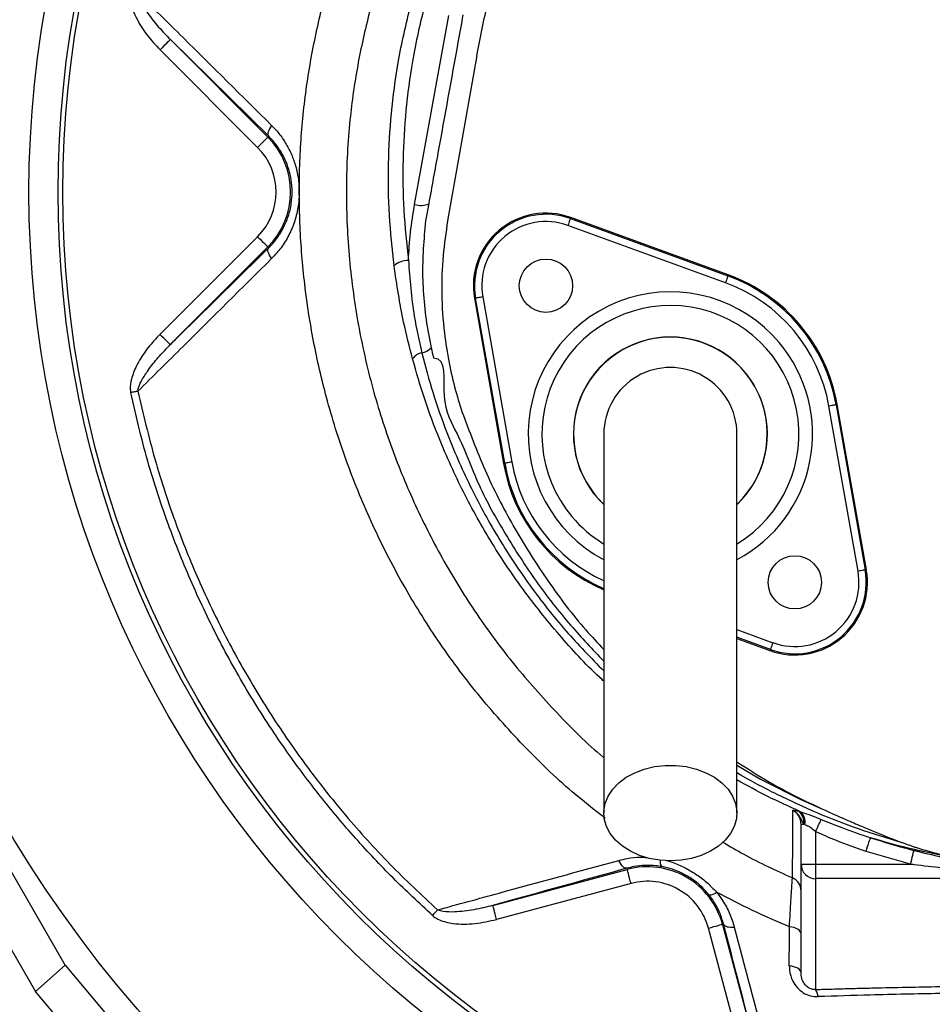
# Model space of a CAD drawing. Extents: x 94 to 802, y 35 to 1499.
# Tile 9 of 16: x 205 to 393, y 983 to 1187. Entities that reach past the tile are written whole.
import ezdxf

# ---------------------------------------------------------------- set-up
doc = ezdxf.new("R2010")
doc.units = 0
doc.layers.get('0').update_dxf_attribs({"linetype": 'CONTINUOUS'})

msp = doc.modelspace()

# ---------------------------------------------------------------- linework, layer by layer
at = {"color": 7, "linetype": 'CONTINUOUS'}
for p, q in [((286.28, 1148.58), (293.33, 1187.64)), ((256.13, 1162.66), (235.81, 1182.65)), ((235.81, 1182.65), (255.96, 1162.5)), ((253.84, 1160.38), (233.69, 1180.53)), ((299.11, 1179.36), (293.09, 1145.21)), ((256.13, 1162.66), (255.96, 1162.5)), ((318.45, 1145.66), (318.53, 1145.89)), ((318.45, 1145.66), (351, 1133.82)), ((351.08, 1134.04), (318.53, 1145.89)), ((350.49, 1132.41), (317.94, 1144.25)), ((233.66, 1121.74), (253.84, 1141.92)), ((255.96, 1139.8), (235.78, 1119.62)), ((256.13, 1139.63), (255.96, 1139.8)), ((351, 1133.82), (351.08, 1134.04)), ((298.86, 1129.23), (298.63, 1129.19)), ((298.63, 1129.19), (304.64, 1095.07)), ((304.88, 1095.11), (298.86, 1129.23)), ((300.34, 1129.49), (306.35, 1095.37)), ((377.89, 1072.81), (371.87, 1106.92)), ((373.35, 1107.18), (373.58, 1107.23)), ((373.35, 1107.18), (379.36, 1073.07)), ((379.6, 1073.11), (373.58, 1107.23)), ((304.88, 1095.11), (304.64, 1095.07)), ((379.36, 1073.07), (379.6, 1073.11)), ((352.86, 1060.74), (360.29, 1058.04)), ((359.77, 1056.63), (352.86, 1059.15)), ((352.86, 1058.9), (359.69, 1056.41)), ((359.77, 1056.63), (359.69, 1056.41)), ((214.11, 991.4), (180.77, 1049.15)), ((172.99, 1046.52), (207.94, 985.99)), ((365.45, 1023.28), (365.87, 1023.17)), ((366.11, 1012.26), (366.11, 1020.58)), ((366.11, 1020.58), (366.66, 1020.58)), ((366.87, 1020.47), (366.66, 1020.58)), ((369.11, 1019), (369.11, 1012.26)), ((388.7, 1012.26), (379.53, 1014.93)), ((302.45, 1003.76), (330.21, 1011.2)), ((330.14, 1011.44), (330.21, 1011.2)), ((366.11, 989.82), (366.11, 1012.26)), ((366.11, 1012.26), (369.11, 1012.26)), ((369.11, 1012.26), (388.7, 1012.26)), ((369.11, 1012.26), (369.11, 1009.29)), ((401.19, 1009.29), (369.11, 1009.29)), ((369.11, 1009.29), (369.11, 986.39)), ((330.98, 1008.3), (303.22, 1000.87)), ((354.45, 971.15), (346.97, 999.07)), ((350.1, 999.91), (349.87, 999.85)), ((349.87, 999.85), (357.35, 971.92)), ((214.11, 991.4), (207.94, 985.99)), ((214.11, 991.4), (252.71, 945.47)), ((244.07, 942.98), (207.94, 985.99))]:
    msp.add_line(p, q, dxfattribs=at)
at = {"color": 7, "linetype": 'CONTINUOUS', "flags": 128}
for points in [[(235.81, 1182.65), (235.76, 1182.6), (235.64, 1182.48), (235.44, 1182.28), (235.18, 1182.02), (234.86, 1181.7), (234.49, 1181.33), (234.1, 1180.94), (233.69, 1180.53)], [(256.72, 1164.91), (256.48, 1164.56), (256.28, 1164.22), (256.13, 1163.88), (256.03, 1163.57), (255.97, 1163.29), (255.97, 1163.04), (256.02, 1162.83), (256.13, 1162.66)], [(255.96, 1162.5), (255.91, 1162.45), (255.79, 1162.33), (255.59, 1162.13), (255.33, 1161.86), (255.01, 1161.54), (254.64, 1161.18), (254.25, 1160.79), (253.84, 1160.38)], [(318.45, 1145.66), (318.44, 1145.63), (318.41, 1145.55), (318.36, 1145.42), (318.3, 1145.24), (318.22, 1145.03), (318.13, 1144.79), (318.04, 1144.53), (317.94, 1144.25)], [(255.96, 1139.8), (255.91, 1139.85), (255.79, 1139.97), (255.59, 1140.17), (255.33, 1140.43), (255.01, 1140.75), (254.64, 1141.12), (254.25, 1141.51), (253.84, 1141.92)], [(256.72, 1137.39), (256.48, 1137.74), (256.28, 1138.08), (256.13, 1138.42), (256.03, 1138.73), (255.97, 1139.01), (255.97, 1139.26), (256.02, 1139.47), (256.13, 1139.63)], [(351, 1133.82), (350.99, 1133.78), (350.96, 1133.7), (350.91, 1133.57), (350.85, 1133.39), (350.77, 1133.18), (350.68, 1132.94), (350.59, 1132.68), (350.49, 1132.41)], [(300.34, 1129.49), (300.05, 1129.44), (299.78, 1129.39), (299.52, 1129.34), (299.3, 1129.3), (299.12, 1129.27), (298.98, 1129.25), (298.89, 1129.23), (298.86, 1129.23)], [(235.78, 1119.62), (235.74, 1119.67), (235.61, 1119.79), (235.41, 1119.99), (235.15, 1120.26), (234.83, 1120.58), (234.47, 1120.94), (234.07, 1121.33), (233.66, 1121.74)], [(229.11, 1110.01), (228.94, 1109.97), (228.76, 1109.94), (228.58, 1109.9), (228.39, 1109.86), (228.2, 1109.82), (228.01, 1109.78), (227.81, 1109.74), (227.61, 1109.69)], [(373.35, 1107.18), (373.31, 1107.18), (373.23, 1107.16), (373.09, 1107.14), (372.91, 1107.11), (372.68, 1107.07), (372.43, 1107.02), (372.16, 1106.97), (371.87, 1106.92)], [(306.35, 1095.37), (306.07, 1095.32), (305.79, 1095.27), (305.54, 1095.23), (305.32, 1095.19), (305.13, 1095.16), (305, 1095.13), (304.91, 1095.12), (304.88, 1095.11)], [(379.36, 1073.07), (379.33, 1073.06), (379.24, 1073.05), (379.1, 1073.02), (378.92, 1072.99), (378.7, 1072.95), (378.45, 1072.91), (378.17, 1072.86), (377.89, 1072.81)], [(360.29, 1058.04), (360.19, 1057.77), (360.09, 1057.51), (360, 1057.27), (359.93, 1057.05), (359.86, 1056.88), (359.82, 1056.75), (359.78, 1056.66), (359.77, 1056.63)], [(339.11, 1012.97), (336.91, 1013.09), (334.76, 1013.48), (332.72, 1014.1), (330.85, 1014.95), (329.2, 1016), (327.8, 1017.23), (326.69, 1018.61), (325.9, 1020.09), (325.46, 1021.65), (325.37, 1023.24), (325.64, 1024.81), (326.26, 1026.34), (327.2, 1027.78), (328.46, 1029.08), (329.99, 1030.23), (331.76, 1031.18), (333.72, 1031.92), (335.82, 1032.43), (338.01, 1032.68), (340.22, 1032.68), (342.4, 1032.43), (344.5, 1031.92), (346.46, 1031.18), (348.23, 1030.23), (349.76, 1029.08), (351.02, 1027.78), (351.97, 1026.34), (352.58, 1024.81), (352.85, 1023.24), (352.76, 1021.65), (352.32, 1020.09), (351.53, 1018.61), (350.43, 1017.23), (349.03, 1016), (347.37, 1014.95), (345.5, 1014.1), (343.47, 1013.48), (341.32, 1013.09), (339.11, 1012.97)], [(352.86, 1032.74), (357.73, 1029.87), (366.23, 1025.58), (370.53, 1023.66), (370.53, 1023.66), (370.53, 1023.66)], [(369.11, 1019), (369.3, 1019.4), (369.48, 1019.8), (369.65, 1020.18), (369.81, 1020.53), (369.96, 1020.85), (370.09, 1021.13), (370.19, 1021.36), (370.27, 1021.54)], [(379.53, 1014.93), (379.7, 1015.44), (379.86, 1015.93), (380.01, 1016.39), (380.14, 1016.8), (380.26, 1017.15), (380.35, 1017.43), (380.42, 1017.64), (380.46, 1017.75)], [(388.7, 1012.26), (388.83, 1012.77), (388.96, 1013.27), (389.08, 1013.73), (389.18, 1014.15), (389.28, 1014.51), (389.35, 1014.8), (389.4, 1015.01), (389.43, 1015.13)], [(330.14, 1011.44), (329.95, 1011.43), (329.74, 1011.48), (329.52, 1011.61), (329.29, 1011.79), (329.07, 1012.04), (328.86, 1012.34), (328.66, 1012.68), (328.47, 1013.06)], [(330.98, 1008.3), (330.83, 1008.86), (330.69, 1009.4), (330.56, 1009.9), (330.44, 1010.33), (330.34, 1010.7), (330.27, 1010.97), (330.22, 1011.14), (330.21, 1011.2)], [(303.22, 1000.87), (303.08, 1001.43), (302.93, 1001.96), (302.8, 1002.46), (302.68, 1002.9), (302.58, 1003.26), (302.51, 1003.53), (302.47, 1003.7), (302.45, 1003.76)], [(289.97, 1001.68), (290.1, 1001.84), (290.24, 1001.99), (290.37, 1002.13), (290.5, 1002.28), (290.63, 1002.43), (290.76, 1002.57), (290.88, 1002.7), (291, 1002.84)], [(346.97, 999.07), (347.53, 999.22), (348.07, 999.37), (348.56, 999.5), (349, 999.62), (349.36, 999.72), (349.63, 999.79), (349.8, 999.83), (349.87, 999.85)], [(350.1, 999.91), (350.19, 999.74), (350.35, 999.59), (350.56, 999.46), (350.83, 999.36), (351.15, 999.3), (351.51, 999.26), (351.9, 999.25), (352.32, 999.28)], [(366.11, 997.9), (366.07, 998.15), (365.94, 998.4), (365.72, 998.63), (365.43, 998.84), (365.07, 999.02), (364.66, 999.17), (364.2, 999.28), (363.7, 999.35)], [(366.11, 989.82), (366.07, 990.08), (365.93, 990.33), (365.72, 990.56), (365.42, 990.77), (365.06, 990.95), (364.64, 991.1), (364.17, 991.21), (363.68, 991.28)]]:
    msp.add_lwpolyline(points, dxfattribs=at)
at = {"color": 7, "linetype": 'CONTINUOUS'}
for centre, radius in [((424.11, 1151.15), 258.01), ((424.11, 1151.15), 217.51), ((424.11, 1151.15), 211.5), ((424.11, 1151.15), 210.5), ((313.4, 1131.79), 5.5), ((364.82, 1070.51), 5.5)]:
    msp.add_circle(centre, radius, dxfattribs=at)
for centre, radius, start, end in [((420.21, 1169.05), 317.7, 157.4302, 229.3739), ((244.61, 1151.15), 16.05, 315, 45), ((244.61, 1151.15), 13.05, 315, 45), ((287.52, 1152.59), 4.2, 252.7433, 293.3951), ((313.4, 1131.79), 15, 70, 190), ((313.4, 1131.79), 14.76, 70, 190), ((313.4, 1131.79), 13.26, 70, 190), ((284.86, 1132.79), 4.22, 88.1473, 132.2394), ((339.11, 1101.15), 34.76, 10, 70), ((339.11, 1101.15), 35, 10, 70), ((339.11, 1101.15), 33.26, 10, 70), ((339.11, 1101.15), 29.38, 40, 241.9317), ((339.11, 1101.15), 26.55, 301.3308, 220), ((339.11, 1101.15), 20.04, 313.8007, 226.4058), ((339.11, 1101.15), 20, 313.5733, 180), ((287.21, 1121.23), 3.34, 279.2298, 317.4535), ((339.11, 1101.15), 29.38, 297.9897, 40), ((288.25, 1115.09), 2.89, 99.8875, 146.4151), ((339.11, 1101.15), 13.75, 0, 180.042), ((339.11, 1101.15), 20, 180, 226.1696), ((339.11, 1101.15), 35, 190, 246.8454), ((339.11, 1101.15), 34.76, 190, 246.5906), ((339.11, 1101.15), 33.26, 190, 245.4651), ((339.11, 1101.15), 26.55, 220, 238.5964), ((364.82, 1070.51), 15, 250, 10), ((364.82, 1070.51), 14.76, 250, 10), ((364.82, 1070.51), 13.26, 250, 10), ((363.89, 1020.96), 2.8, 352.1802, 55.9835), ((364.22, 1021.02), 2.71, 348.1802, 52.4464), ((338.65, 1012.78), 1.67, 169.6593, 217.2738), ((334.36, 995.7), 16.05, 15, 105), ((369.1, 1012.27), 2.99, 180.2816, 270.2784), ((363.12, 1006.72), 3, 0.0153, 66.2894), ((334.36, 995.7), 13.05, 15, 105), ((347.34, 1007.88), 1.92, 261.8713, 313.566), ((366.94, 984.84), 2.66, 1.4513, 35.5763)]:
    msp.add_arc(centre, radius, start, end, dxfattribs=at)
for points, knots in [([(298.87, 879.76), (292.83, 882.29), (280.73, 887.36), (263.25, 896.49), (246.36, 906.68), (230.21, 917.97), (214.81, 930.33), (200.22, 943.73), (186.44, 958.08), (173.57, 973.28), (161.68, 989.24), (151.25, 1005.28), (142.18, 1021.28), (134.34, 1037.13), (127.39, 1053.41), (121.34, 1070.06), (116.24, 1086.98), (112.1, 1104.16), (108.96, 1121.55), (106.79, 1139.14), (105.61, 1156.84), (105.41, 1174.58), (106.2, 1192.28), (107.99, 1209.87), (110.81, 1227.3), (114.65, 1244.55), (119.46, 1261.59), (125.2, 1278.34), (131.81, 1294.74), (139.3, 1310.81), (147.68, 1326.52), (156.95, 1341.84), (167.04, 1356.67), (177.89, 1370.94), (189.48, 1384.59), (201.96, 1397.79), (215.36, 1410.45), (229.69, 1422.54), (244.7, 1433.83), (260.31, 1444.27), (276.46, 1453.81), (293.08, 1462.4), (310.17, 1470.02), (327.68, 1476.67), (345.55, 1482.35), (363.71, 1487.06), (382.07, 1490.78), (400.74, 1493.55), (419.7, 1495.31), (438.93, 1496.03), (458.2, 1495.71), (477.42, 1494.35), (496.51, 1491.95), (515.59, 1488.48), (534.61, 1483.9), (553.55, 1478.19), (572.17, 1471.42), (590.39, 1463.62), (608.11, 1454.84), (625.28, 1445.09), (641.84, 1434.36), (657.78, 1422.68), (673.06, 1410.1), (687.62, 1396.69), (701.4, 1382.52), (714.34, 1367.64), (726.43, 1352.08), (737.69, 1335.88), (748.08, 1319.09), (757.58, 1301.77), (766.14, 1283.99), (773.82, 1265.57), (780.56, 1246.5), (786.32, 1226.84), (790.98, 1206.89), (794.52, 1186.71), (796.95, 1166.37), (798.25, 1145.92), (798.4, 1125.44), (797.42, 1104.99), (795.49, 1086.34), (793.31, 1072.04), (791, 1059.52), (787.88, 1045.39), (782.93, 1027.31), (776.49, 1007.89), (769.66, 990.43), (762.73, 974.88), (755.72, 960.7), (747.87, 946.35), (739.14, 931.9), (730.53, 918.97), (722.23, 907.46), (714.34, 897.29), (706.14, 887.35), (700.39, 880.95), (697.51, 877.75)], [0, 0, 0, 0, 0.011317, 0.022671, 0.034038, 0.045392, 0.056709, 0.06814, 0.079605, 0.091082, 0.102547, 0.113978, 0.124132, 0.134319, 0.144521, 0.154724, 0.16491, 0.175064, 0.18524, 0.195447, 0.205671, 0.215895, 0.226103, 0.236278, 0.246429, 0.25661, 0.266809, 0.277012, 0.2872, 0.297356, 0.307644, 0.317961, 0.328293, 0.338625, 0.348942, 0.35923, 0.369999, 0.380802, 0.391623, 0.402443, 0.413247, 0.424016, 0.434774, 0.445563, 0.45637, 0.467179, 0.477972, 0.488733, 0.499786, 0.510872, 0.521974, 0.533077, 0.544162, 0.555215, 0.566576, 0.577973, 0.589389, 0.600804, 0.612201, 0.623562, 0.63491, 0.646294, 0.657697, 0.669101, 0.680488, 0.691839, 0.703171, 0.714536, 0.725917, 0.737298, 0.748662, 0.759995, 0.77179, 0.783595, 0.79539, 0.807186, 0.81899, 0.830785, 0.842573, 0.85437, 0.866158, 0.874964, 0.879366, 0.888172, 0.899956, 0.911749, 0.923534, 0.932346, 0.941158, 0.950878, 0.960603, 0.970323, 0.977726, 0.985129, 0.992564, 1, 1, 1, 1]), ([(272.86, 1407.15), (269.79, 1405.36), (261.12, 1400.32), (247.58, 1390.83), (232.28, 1378.83), (217.83, 1365.81), (204.25, 1351.88), (191.61, 1337.1), (179.97, 1321.52), (169.36, 1305.21), (159.85, 1288.25), (151.46, 1270.7), (144.24, 1252.64), (138.2, 1234.15), (133.4, 1215.31), (129.81, 1196.18), (127.59, 1176.87), (126.58, 1162.94), (126.7, 1155.47), (126.71, 1154.48)], [0, 0, 0, 0, 0.034908, 0.098599, 0.162291, 0.225982, 0.289673, 0.353364, 0.417055, 0.480746, 0.544437, 0.608129, 0.67182, 0.735511, 0.799202, 0.862893, 0.926584, 0.990276, 1, 1, 1, 1]), ([(347.36, 1294.73), (345.85, 1293.58), (340.95, 1289.86), (333.23, 1282.89), (323.4, 1273.08), (313.61, 1261.64), (304.07, 1248.51), (295.6, 1234.67), (288.99, 1221.67), (283.91, 1209.79), (280.03, 1199.17), (276.83, 1188.32), (274.37, 1177.29), (272.64, 1165.23), (271.96, 1152.13), (272.53, 1138.09), (274.36, 1124.16), (277.36, 1110.84), (281.4, 1098.21), (286.31, 1086.3), (292.18, 1074.82), (299.01, 1063.79), (306.8, 1053.28), (315.61, 1043.47), (321.85, 1037.14), (325.32, 1034.34), (325.36, 1034.31)], [0, 0, 0, 0, 0.01898, 0.061566, 0.10401, 0.157985, 0.212135, 0.266293, 0.320279, 0.357895, 0.395642, 0.43339, 0.471053, 0.508598, 0.555279, 0.602162, 0.649055, 0.695752, 0.738613, 0.78162, 0.824628, 0.867489, 0.911367, 0.955403, 0.999437, 1, 1, 1, 1]), ([(325.61, 1021.78), (323.33, 1023.56), (317.36, 1028.21), (308.58, 1036.77), (299.26, 1047.23), (290.97, 1058.37), (283.7, 1070.07), (277.47, 1082.25), (272.25, 1094.9), (268.26, 1107.36), (265.4, 1119.54), (263.52, 1131.34), (262.5, 1143.27), (262.35, 1155.21), (263.09, 1167.11), (264.77, 1178.91), (267.34, 1190.55), (270.7, 1202.01), (274.79, 1213.23), (279.72, 1224.66), (285.57, 1236.25), (292.47, 1247.9), (300.13, 1259.08), (308.52, 1269.69), (317.68, 1279.88), (324.42, 1286.12), (327.85, 1289.3)], [0, 0, 0, 0, 0.02836, 0.074122, 0.119887, 0.165487, 0.210019, 0.254703, 0.299388, 0.34392, 0.382793, 0.421826, 0.460907, 0.499928, 0.538792, 0.577595, 0.616524, 0.655534, 0.694534, 0.733398, 0.777457, 0.821666, 0.865921, 0.910118, 0.954167, 1, 1, 1, 1]), ([(299.11, 1179.36), (299.84, 1183.06), (301.3, 1190.45), (304.47, 1201.31), (308.36, 1211.95), (313.01, 1222.3), (318.39, 1232.31), (324.48, 1241.93), (331.22, 1251.12), (338.68, 1259.75), (344.09, 1265.5), (347.16, 1268.19), (347.36, 1268.37)], [0, 0, 0, 0, 0.109804, 0.219322, 0.329103, 0.439456, 0.549531, 0.659887, 0.770703, 0.881227, 0.992022, 1, 1, 1, 1]), ([(282.02, 1135.91), (281.65, 1139.4), (280.91, 1146.39), (280.77, 1156.94), (281.36, 1167.47), (282.83, 1178.5), (285.38, 1189.94), (289.08, 1201.71), (293.64, 1213.18), (298.29, 1222.99), (303.5, 1232.76), (309.29, 1242.49), (314.34, 1249.59), (316.87, 1253.15)], [0, 0, 0, 0, 0.084242, 0.168703, 0.253149, 0.337371, 0.435494, 0.533908, 0.632445, 0.730738, 0.792862, 0.896433, 1, 1, 1, 1]), ([(319.23, 1252.1), (317.6, 1249.84), (314.35, 1245.32), (309.83, 1238.29), (305.58, 1231.09), (301.06, 1222.62), (296.43, 1212.86), (291.93, 1201.65), (288.28, 1190.06), (285.78, 1178.78), (284.34, 1168), (283.76, 1157.74), (283.89, 1147.38), (284.63, 1140.46), (284.99, 1137.01)], [0, 0, 0, 0, 0.067317, 0.134635, 0.202407, 0.27018, 0.367566, 0.464934, 0.564271, 0.663591, 0.746802, 0.830016, 0.915007, 1, 1, 1, 1]), ([(227.62, 1192.61), (227.58, 1192.38), (227.48, 1191.72), (227.59, 1190.39), (228.06, 1188.68), (229.17, 1186.26), (230.96, 1183.44), (232.78, 1181.5), (233.69, 1180.53)], [0, 0, 0, 0, 0.049179, 0.143076, 0.285636, 0.42872, 0.714063, 1, 1, 1, 1]), ([(229.11, 1192.29), (232.21, 1189.22), (241.37, 1180.16), (250.61, 1170.98), (256.72, 1164.91)], [0, 0, 0, 0, 0.339248, 1, 1, 1, 1]), ([(229.11, 1192.29), (229.13, 1192.14), (229.2, 1191.66), (229.76, 1190.16), (231.17, 1187.94), (233.33, 1185.2), (234.98, 1183.5), (235.81, 1182.65)], [0, 0, 0, 0, 0.0386201, 0.12056, 0.4004221, 0.700095, 1, 1, 1, 1]), ([(296.25, 1187.79), (295.91, 1185.89), (294.18, 1176.37), (291.83, 1163.35), (289.82, 1152.23), (289.19, 1148.73)], [0, 0, 0, 0, 0.146242, 0.731195, 1, 1, 1, 1]), ([(256.72, 1164.91), (257.09, 1164.54), (258.05, 1163.53), (259.42, 1161.66), (260.72, 1159.3), (261.67, 1156.77), (262.28, 1154.07), (262.5, 1151.22), (262.29, 1148.18), (261.57, 1145.13), (260.35, 1142.21), (258.74, 1139.57), (257.39, 1138.11), (256.72, 1137.39)], [0, 0, 0, 0, 0.054113, 0.144332, 0.234506, 0.320224, 0.405907, 0.49799, 0.590074, 0.693004, 0.796007, 0.89797, 1, 1, 1, 1]), ([(256.13, 1139.63), (256.69, 1140.23), (257.81, 1141.43), (259.17, 1143.62), (260.23, 1146.08), (260.84, 1148.62), (261.03, 1151.19), (260.84, 1153.58), (260.32, 1155.85), (259.51, 1157.97), (258.41, 1159.95), (257.25, 1161.51), (256.43, 1162.35), (256.13, 1162.66)], [0, 0, 0, 0, 0.1020637, 0.206746, 0.3070946, 0.4113468, 0.5003153, 0.5926411, 0.6764641, 0.7627122, 0.8526857, 0.944762, 1, 1, 1, 1]), ([(126.79, 1148.16), (126.79, 1144.77), (126.81, 1134.91), (128.22, 1118.61), (130.93, 1099.35), (134.95, 1080.32), (140.19, 1061.59), (146.64, 1043.24), (154.28, 1025.35), (163.07, 1008), (172.98, 991.26), (183.95, 975.21), (195.95, 959.9), (208.93, 945.41), (222.83, 931.8), (237.57, 919.1), (253.16, 907.5), (264.85, 899.56), (271.51, 895.84), (272.51, 895.28)], [0, 0, 0, 0, 0.033257, 0.096955, 0.160653, 0.224351, 0.288049, 0.351747, 0.415445, 0.479142, 0.54284, 0.606538, 0.670236, 0.733934, 0.797632, 0.86133, 0.925028, 0.988726, 1, 1, 1, 1]), ([(284.99, 1137.01), (285.1, 1138.94), (285.31, 1142.82), (285.95, 1146.65), (286.28, 1148.58)], [0, 0, 0, 0, 0.498664, 1, 1, 1, 1]), ([(289.07, 1148.05), (289.07, 1148.05), (288.58, 1146.11), (288.27, 1142.33), (287.84, 1136.52), (287.98, 1130.68), (288.54, 1124.8), (289.3, 1120.91), (289.68, 1118.97)], [0, 0, 0, 0, 0.000002, 0.197864, 0.396072, 0.594282, 0.797135, 1, 1, 1, 1]), ([(289.19, 1148.73), (289.14, 1148.44), (289.09, 1148.16), (289.07, 1148.05), (289.07, 1148.05)], [0, 0, 0, 0, 0.999813, 1, 1, 1, 1]), ([(293.09, 1145.21), (292.73, 1142.82), (291.99, 1137.82), (291.76, 1130.05), (292.24, 1122.64), (293.29, 1115.98), (294.61, 1110.28), (295.77, 1106.7), (296.34, 1104.98)], [0, 0, 0, 0, 0.178043, 0.371274, 0.570501, 0.723218, 0.867121, 1, 1, 1, 1]), ([(235.78, 1119.62), (236.46, 1120.29), (243.2, 1126.91), (250.01, 1133.61), (256.13, 1139.63)], [0, 0, 0, 0, 0.100223, 1, 1, 1, 1]), ([(256.72, 1137.39), (250.61, 1131.32), (241.36, 1122.14), (232.21, 1113.08), (229.11, 1110.01)], [0, 0, 0, 0, 0.660939, 1, 1, 1, 1]), ([(285.84, 1116.68), (285.2, 1119.2), (283.57, 1125.54), (282.6, 1132.01), (282.02, 1135.91)], [0, 0, 0, 0, 0.398249, 1, 1, 1, 1]), ([(284.99, 1137.01), (285.29, 1133.15), (285.78, 1126.73), (287.19, 1120.45), (287.75, 1117.93)], [0, 0, 0, 0, 0.599443, 1, 1, 1, 1]), ([(233.66, 1121.74), (233.45, 1121.52), (232.39, 1120.44), (230.64, 1118.35), (228.83, 1115.47), (227.75, 1112.8), (227.44, 1110.86), (227.58, 1109.93), (227.61, 1109.69)], [0, 0, 0, 0, 0.0671992, 0.3269932, 0.5862943, 0.7971116, 0.9478486, 1, 1, 1, 1]), ([(229.11, 1110.01), (229.13, 1110.17), (229.23, 1110.87), (229.88, 1112.27), (231.16, 1114.33), (232.99, 1116.68), (234.63, 1118.46), (235.59, 1119.42), (235.78, 1119.62)], [0, 0, 0, 0, 0.041043, 0.176423, 0.385402, 0.656964, 0.928723, 1, 1, 1, 1]), ([(289.68, 1118.97), (289.83, 1118.3), (289.98, 1117.62), (290.15, 1116.92), (290.15, 1116.92)], [0, 0, 0, 0, 0.999972, 1, 1, 1, 1]), ([(287.75, 1117.93), (288.49, 1115.15), (289.96, 1109.59), (293.22, 1100.42), (297.55, 1090.45), (303.28, 1079.9), (309.92, 1069.86), (317.22, 1060.52), (322.7, 1054.92), (325.36, 1052.2)], [0, 0, 0, 0, 0.113184, 0.226382, 0.382612, 0.539407, 0.696187, 0.852398, 1, 1, 1, 1]), ([(290.15, 1116.92), (290.15, 1116.92), (292.99, 1116.92), (291.27, 1107.73), (295.7, 1100.6), (299.33, 1090.4), (304.95, 1080.4), (311.25, 1070.66), (318.05, 1061.89), (323.04, 1056.65), (325.36, 1054.21)], [0, 0, 0, 0, 0, 0.11392, 0.227841, 0.386199, 0.545124, 0.704049, 0.862409, 1, 1, 1, 1]), ([(325.36, 1050.09), (325.24, 1050.2), (322.1, 1052.96), (316.56, 1059.07), (308.9, 1068.44), (302.13, 1078.53), (296.21, 1089.1), (291.69, 1099.09), (288.26, 1108.31), (286.65, 1113.89), (285.84, 1116.68)], [0, 0, 0, 0, 0.006123, 0.158307, 0.312469, 0.46717, 0.621899, 0.776097, 0.888048, 1, 1, 1, 1]), ([(289.97, 1001.68), (287.22, 1004.23), (281.72, 1009.33), (274, 1017.58), (266.7, 1026.26), (259.55, 1035.82), (252.7, 1046.24), (246.24, 1057.61), (240.5, 1069.45), (235.37, 1082.11), (230.92, 1095.51), (228.72, 1104.96), (227.61, 1109.69)], [0, 0, 0, 0, 0.088677, 0.177354, 0.267166, 0.356979, 0.459492, 0.562006, 0.666289, 0.770572, 0.884985, 1, 1, 1, 1]), ([(229.11, 1110.01), (230.2, 1105.32), (232.39, 1095.95), (236.79, 1082.68), (241.86, 1070.18), (247.54, 1058.46), (253.96, 1047.13), (260.34, 1037.41), (266.41, 1029.19), (272.98, 1021.09), (281.04, 1012.14), (287.68, 1005.94), (291, 1002.84)], [0, 0, 0, 0, 0.114719, 0.229438, 0.332727, 0.436237, 0.539746, 0.643035, 0.713194, 0.783353, 0.891676, 1, 1, 1, 1]), ([(296.34, 1104.98), (297.87, 1100.93), (300.93, 1092.87), (306.87, 1081.42), (313.74, 1070.66), (319.93, 1062.38), (324.1, 1057.98), (325.36, 1056.65)], [0, 0, 0, 0, 0.228745, 0.455263, 0.679949, 0.903115, 1, 1, 1, 1]), ([(325.36, 1101.15), (325.36, 1100.95), (325.36, 1100.53), (325.36, 1099.81), (325.36, 1098.85), (325.36, 1097.62), (325.36, 1096.05), (325.36, 1094.11), (325.36, 1091.52), (325.36, 1087.91), (325.36, 1083.07), (325.36, 1076.97), (325.36, 1069.86), (325.36, 1061.84), (325.36, 1053), (325.36, 1043.46), (325.36, 1033.34), (325.36, 1026.38), (325.36, 1022.84)], [0, 0, 0, 0, 0.045521, 0.094717, 0.147611, 0.204275, 0.251456, 0.300858, 0.352419, 0.406213, 0.470225, 0.53729, 0.607172, 0.679907, 0.755587, 0.834151, 0.915609, 1, 1, 1, 1]), ([(352.86, 1022.84), (352.86, 1026.18), (352.86, 1032.81), (352.86, 1042.56), (352.86, 1051.95), (352.86, 1060.86), (352.86, 1069.15), (352.86, 1076.68), (352.86, 1083), (352.86, 1088.1), (352.86, 1091.95), (352.86, 1094.81), (352.86, 1097.13), (352.86, 1098.88), (352.86, 1100.17), (352.86, 1100.82), (352.86, 1101.15)], [0, 0, 0, 0, 0.0796444, 0.1580087, 0.2351237, 0.3110148, 0.3856144, 0.4590053, 0.5312518, 0.5933112, 0.6542606, 0.7143011, 0.7735083, 0.8508697, 0.9263193, 1, 1, 1, 1]), ([(352.86, 1033.44), (355.08, 1032), (360.73, 1028.33), (366.82, 1025.42), (370.53, 1023.66)], [0, 0, 0, 0, 0.391791, 1, 1, 1, 1]), ([(352.86, 1031.2), (352.94, 1031.15), (355.63, 1029.57), (361.06, 1026.67), (369.35, 1022.85), (377.89, 1019.5), (383.78, 1017.74), (386.72, 1016.85)], [0, 0, 0, 0, 0.007834, 0.254513, 0.501201, 0.750601, 1, 1, 1, 1]), ([(365.87, 1023.17), (363.64, 1024.18), (359.21, 1026.18), (354.96, 1028.52), (352.86, 1029.68)], [0, 0, 0, 0, 0.505129, 1, 1, 1, 1]), ([(364.32, 1009.46), (364.33, 1009.89), (364.35, 1010.75), (364.37, 1012.58), (364.38, 1014.82), (364.39, 1018.16), (364.39, 1021.34), (364.38, 1023.39)], [0, 0, 0, 0, 0.171631, 0.343314, 0.514957, 0.686651, 1, 1, 1, 1]), ([(364.38, 1023.39), (364.38, 1023.39), (364.39, 1023.39), (364.4, 1023.4), (364.48, 1023.43), (364.74, 1023.44), (365.18, 1023.34), (365.45, 1023.28)], [0, 0, 0, 0, 0.005343, 0.026154, 0.109297, 0.443236, 1, 1, 1, 1]), ([(366.66, 1020.58), (366.5, 1020.87), (366.26, 1021.34), (365.84, 1022.15), (365.42, 1022.67), (365.03, 1022.99), (364.84, 1023.13), (364.68, 1023.23), (364.57, 1023.3), (364.48, 1023.34), (364.42, 1023.37), (364.39, 1023.39), (364.38, 1023.39)], [0, 0, 0, 0, 0.303378, 0.487894, 0.736254, 0.812876, 0.87358, 0.919114, 0.951169, 0.971957, 0.99632, 1, 1, 1, 1]), ([(366.11, 1020.58), (366.08, 1020.94), (366.01, 1021.63), (365.49, 1022.56), (364.89, 1023.12), (364.48, 1023.34), (364.38, 1023.39)], [0, 0, 0, 0, 0.303733, 0.605661, 0.903123, 1, 1, 1, 1]), ([(370.53, 1023.66), (371.07, 1023.41), (372.15, 1022.92), (373.77, 1022.2), (375.38, 1021.5), (376.98, 1020.81), (378.92, 1019.99), (381.23, 1019.03), (383.94, 1017.94), (385.79, 1017.22), (386.72, 1016.85)], [0, 0, 0, 0, 0.101917, 0.202879, 0.302889, 0.401951, 0.500069, 0.66183, 0.828469, 1, 1, 1, 1]), ([(365.87, 1023.17), (366.12, 1023.08), (366.91, 1022.81), (368.4, 1022.31), (369.64, 1021.8), (370.27, 1021.54)], [0, 0, 0, 0, 0.180283, 0.580111, 1, 1, 1, 1]), ([(370.27, 1021.54), (371.68, 1020.95), (375.02, 1019.57), (378.46, 1018.42), (380.46, 1017.75)], [0, 0, 0, 0, 0.4200271, 1, 1, 1, 1]), ([(369.11, 1019), (368.79, 1019.27), (368.18, 1019.79), (367.37, 1020.2), (366.99, 1020.4), (366.87, 1020.47)], [0, 0, 0, 0, 0.4232725, 0.8126929, 1, 1, 1, 1]), ([(379.53, 1014.93), (377.49, 1015.64), (373.96, 1016.86), (370.55, 1018.36), (369.11, 1019)], [0, 0, 0, 0, 0.579803, 1, 1, 1, 1]), ([(400.66, 1013.13), (400.66, 1013.13), (399.31, 1013.13), (395.3, 1014.2), (388.49, 1015.35), (383.14, 1016.95), (380.46, 1017.75)], [0, 0, 0, 0, 0.000003, 0.193053, 0.595795, 1, 1, 1, 1]), ([(380.46, 1017.75), (382.36, 1017.15), (385.34, 1016.21), (388.35, 1015.41), (389.43, 1015.13)], [0, 0, 0, 0, 0.6416263, 1, 1, 1, 1]), ([(349.92, 1016.86), (351.37, 1016), (356.02, 1013.24), (360.94, 1011), (364.32, 1009.46)], [0, 0, 0, 0, 0.313248, 1, 1, 1, 1]), ([(386.72, 1016.85), (386.94, 1016.77), (387.38, 1016.6), (388.04, 1016.36), (388.73, 1016.12), (389.42, 1015.88), (390.46, 1015.55), (391.85, 1015.13), (393.59, 1014.65), (395.34, 1014.21), (397.1, 1013.81), (398.87, 1013.44), (400.06, 1013.23), (400.66, 1013.13)], [0, 0, 0, 0, 0.0482018, 0.0973217, 0.1473675, 0.1983469, 0.2502669, 0.3737746, 0.500284, 0.6244479, 0.7490801, 0.8742434, 1, 1, 1, 1]), ([(389.43, 1015.13), (389.68, 1015.07), (391.83, 1014.52), (395.9, 1013.56), (399.74, 1012.83), (401.67, 1012.47)], [0, 0, 0, 0, 0.061509, 0.530023, 1, 1, 1, 1]), ([(328.47, 1013.06), (329.05, 1013.2), (330.45, 1013.54), (332.39, 1013.77), (333.76, 1013.7), (334.24, 1013.67)], [0, 0, 0, 0, 0.310911, 0.761225, 1, 1, 1, 1]), ([(338.16, 1013.08), (338.63, 1012.95), (339.94, 1012.58), (342.04, 1011.63), (344.4, 1010.26), (346.66, 1008.57), (347.98, 1007.2), (348.66, 1006.49)], [0, 0, 0, 0, 0.115247, 0.329897, 0.543171, 0.761458, 1, 1, 1, 1]), ([(291, 1002.84), (295.24, 1004), (307.65, 1007.39), (320.2, 1010.81), (328.47, 1013.06)], [0, 0, 0, 0, 0.341528, 1, 1, 1, 1]), ([(330.14, 1011.44), (321.91, 1009.16), (312.65, 1006.59), (303.47, 1004.05), (302.45, 1003.76)], [0, 0, 0, 0, 0.88912, 1, 1, 1, 1]), ([(337.33, 1011.77), (336.92, 1011.84), (335.74, 1012.02), (333.8, 1012.06), (331.81, 1011.85), (330.63, 1011.56), (330.14, 1011.44)], [0, 0, 0, 0, 0.165192, 0.471819, 0.785552, 1, 1, 1, 1]), ([(347.07, 1005.98), (346.52, 1006.61), (345.49, 1007.79), (343.61, 1009.26), (341.63, 1010.41), (339.51, 1011.29), (338.06, 1011.61), (337.33, 1011.77)], [0, 0, 0, 0, 0.220338, 0.411844, 0.610315, 0.80221, 1, 1, 1, 1]), ([(401.19, 1010.9), (399.2, 1011.09), (395.29, 1011.46), (391.13, 1011.95), (388.95, 1012.22), (388.7, 1012.26)], [0, 0, 0, 0, 0.4772385, 0.9387772, 1, 1, 1, 1]), ([(363.7, 999.35), (363.76, 1000.32), (363.87, 1002.29), (364.03, 1004.79), (364.15, 1006.88), (364.24, 1008.31), (364.3, 1009.19), (364.31, 1009.37), (364.32, 1009.46)], [0, 0, 0, 0, 0.173964, 0.352838, 0.528229, 0.709336, 0.852974, 1, 1, 1, 1]), ([(350.1, 999.91), (349.87, 1000.69), (349.39, 1002.26), (348.32, 1004.3), (347.43, 1005.5), (347.07, 1005.98)], [0, 0, 0, 0, 0.3687295, 0.7468816, 1, 1, 1, 1]), ([(363.7, 999.35), (361.15, 1000.44), (356.05, 1002.63), (351.13, 1005.2), (348.66, 1006.49)], [0, 0, 0, 0, 0.499327, 1, 1, 1, 1]), ([(348.66, 1006.49), (349.09, 1005.92), (350.14, 1004.53), (351.43, 1002.11), (352.02, 1000.23), (352.32, 999.28)], [0, 0, 0, 0, 0.255836, 0.622954, 1, 1, 1, 1]), ([(302.45, 1003.76), (301.14, 1003.43), (298.54, 1002.78), (295.07, 1002.37), (292.6, 1002.39), (291.42, 1002.65), (291.06, 1002.81), (291, 1002.84)], [0, 0, 0, 0, 0.347307, 0.693976, 0.898539, 0.984207, 1, 1, 1, 1]), ([(289.97, 1001.68), (290.04, 1001.62), (290.46, 1001.26), (291.82, 1000.51), (294.73, 999.85), (298.78, 999.85), (301.74, 1000.53), (303.22, 1000.87)], [0, 0, 0, 0, 0.020667, 0.122163, 0.335449, 0.666954, 1, 1, 1, 1]), ([(357.35, 971.92), (357.07, 973), (354.67, 982.27), (352.25, 991.64), (350.1, 999.91)], [0, 0, 0, 0, 0.116776, 1, 1, 1, 1]), ([(352.32, 999.28), (354.51, 990.99), (357.84, 978.39), (361.1, 965.97), (362.21, 961.73)], [0, 0, 0, 0, 0.658361, 1, 1, 1, 1]), ([(363.68, 991.28), (363.68, 993.02), (363.69, 995.71), (363.7, 998.4), (363.7, 999.35)], [0, 0, 0, 0, 0.646215, 1, 1, 1, 1]), ([(363.68, 991.28), (363.69, 990.98), (363.72, 989.92), (364.2, 988.32), (365.26, 986.73), (366.52, 985.67), (368.02, 984.99), (369.08, 984.93), (369.61, 984.91)], [0, 0, 0, 0, 0.101043, 0.357626, 0.532013, 0.687798, 0.843901, 1, 1, 1, 1]), ([(366.15, 989.3), (366.14, 989.31), (366.09, 989.49), (366.1, 989.66), (366.11, 989.82)], [0, 0, 0, 0, 0.043673, 1, 1, 1, 1]), ([(369.11, 986.39), (368.92, 986.39), (368.66, 986.39), (368.18, 986.5), (367.85, 986.64), (367.38, 986.93), (366.89, 987.38), (366.35, 988.24), (366.23, 988.9), (366.15, 989.3)], [0, 0, 0, 0, 0.107648, 0.151107, 0.271007, 0.301758, 0.466502, 0.672574, 1, 1, 1, 1]), ([(369.11, 986.39), (369.69, 986.41), (370.84, 986.44), (372.56, 986.49), (374.28, 986.54), (375.98, 986.58), (377.68, 986.63), (379.38, 986.67), (381.07, 986.71), (384.48, 986.79), (389.61, 986.9), (396.49, 987.02), (403.36, 987.12), (410.27, 987.19), (417.19, 987.23), (424.09, 987.24), (430.98, 987.23), (437.87, 987.19), (444.81, 987.12), (450.55, 987.04), (455.1, 986.96), (458.45, 986.9), (461.84, 986.83), (465.24, 986.76), (468.68, 986.68), (472.13, 986.59), (475.62, 986.49), (477.94, 986.42), (479.11, 986.39)], [0, 0, 0, 0, 0.015939, 0.031794, 0.047567, 0.063258, 0.078867, 0.094395, 0.109843, 0.12521, 0.188192, 0.250162, 0.312872, 0.374969, 0.437621, 0.500012, 0.561814, 0.624018, 0.686676, 0.749836, 0.780101, 0.810643, 0.841468, 0.872581, 0.903986, 0.935688, 0.967691, 1, 1, 1, 1]), ([(478.62, 984.91), (474.98, 985.02), (466.54, 985.28), (453.18, 985.59), (438.57, 985.8), (423.92, 985.87), (409.32, 985.79), (394.8, 985.58), (381.55, 985.28), (373.2, 985.02), (369.61, 984.91)], [0, 0, 0, 0, 0.101428, 0.234929, 0.368527, 0.501991, 0.634583, 0.767307, 0.899937, 1, 1, 1, 1])]:
    msp.add_open_spline(points, degree=3, knots=knots, dxfattribs=at)

doc.saveas('drawing.dxf')
